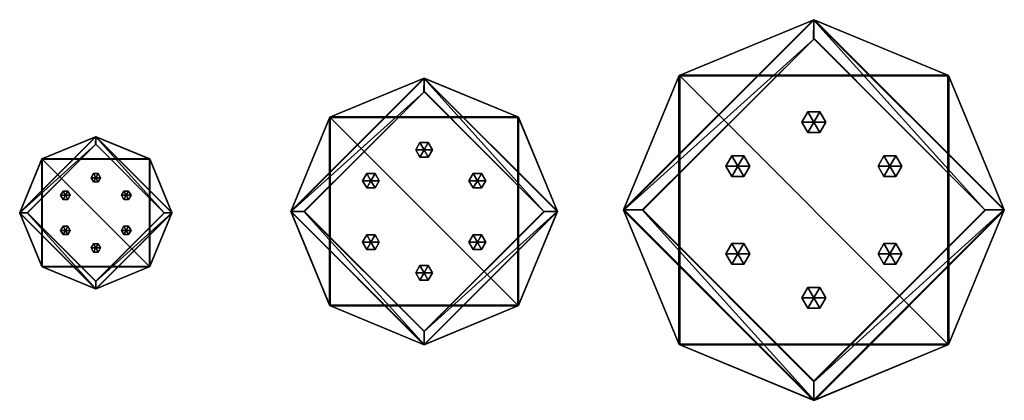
# Model space of a CAD drawing. Header units: millimetres. Extents: x -745 to 1199, y -464 to 287.
import ezdxf

# ---------------------------------------------------------------- set-up
doc = ezdxf.new("R2010")
doc.units = ezdxf.units.MM
doc.layers.add('001', color=7, linetype='Continuous', true_color=0x99e4b8)

# ---------------------------------------------------------------- blocks, each defined once
blk = doc.blocks.new('Cylinder122')
at = {"color": 0}
mesh = blk.add_polyface(dxfattribs=at)
corners = [(0, 0), (15, 0), (7.5, 13), (-7.5, 13), (-15, 0), (-7.5, -13), (7.5, -13), (15, 0, 15), (7.5, 13, 15), (-7.5, 13, 15), (-15, 0, 15), (-7.5, -13, 15), (7.5, -13, 15), (0, 0, 15)]
mesh.append_faces([[corners[k] for k in face] for face in [(1, 8, 7), (2, 9, 8), (3, 10, 9), (4, 11, 10), (5, 12, 11), (6, 7, 12)]], dxfattribs={"vtx0": -1, "color": 0})
mesh.append_faces([[corners[k] for k in face] for face in [(0, 2, 1), (0, 3, 2), (0, 4, 3), (0, 5, 4), (0, 6, 5), (0, 1, 6), (13, 7, 8), (13, 8, 9), (13, 9, 10), (13, 10, 11), (13, 11, 12), (13, 12, 7)]], dxfattribs={"vtx0": -1, "vtx2": -1, "color": 0})
mesh.append_faces([[corners[k] for k in face] for face in [(1, 2, 8), (2, 3, 9), (3, 4, 10), (4, 5, 11), (5, 6, 12), (6, 1, 7)]], dxfattribs={"vtx2": -1, "color": 0})
blk = doc.blocks.new('Cylinder129')
at = {"color": 0}
mesh = blk.add_polyface(dxfattribs=at)
corners = [(0, 0), (15, 0), (7.5, 13), (-7.5, 13), (-15, 0), (-7.5, -13), (7.5, -13), (15, 0, 15), (7.5, 13, 15), (-7.5, 13, 15), (-15, 0, 15), (-7.5, -13, 15), (7.5, -13, 15), (0, 0, 15)]
mesh.append_faces([[corners[k] for k in face] for face in [(1, 8, 7), (2, 9, 8), (3, 10, 9), (4, 11, 10), (5, 12, 11), (6, 7, 12)]], dxfattribs={"vtx0": -1, "color": 0})
mesh.append_faces([[corners[k] for k in face] for face in [(0, 2, 1), (0, 3, 2), (0, 4, 3), (0, 5, 4), (0, 6, 5), (0, 1, 6), (13, 7, 8), (13, 8, 9), (13, 9, 10), (13, 10, 11), (13, 11, 12), (13, 12, 7)]], dxfattribs={"vtx0": -1, "vtx2": -1, "color": 0})
mesh.append_faces([[corners[k] for k in face] for face in [(1, 2, 8), (2, 3, 9), (3, 4, 10), (4, 5, 11), (5, 6, 12), (6, 1, 7)]], dxfattribs={"vtx2": -1, "color": 0})
blk = doc.blocks.new('Cylinder135')
at = {"color": 0}
mesh = blk.add_polyface(dxfattribs=at)
corners = [(0, 0), (15, 0), (7.5, 13), (-7.5, 13), (-15, 0), (-7.5, -13), (7.5, -13), (15, 0, 15), (7.5, 13, 15), (-7.5, 13, 15), (-15, 0, 15), (-7.5, -13, 15), (7.5, -13, 15), (0, 0, 15)]
mesh.append_faces([[corners[k] for k in face] for face in [(1, 8, 7), (2, 9, 8), (3, 10, 9), (4, 11, 10), (5, 12, 11), (6, 7, 12)]], dxfattribs={"vtx0": -1, "color": 0})
mesh.append_faces([[corners[k] for k in face] for face in [(0, 2, 1), (0, 3, 2), (0, 4, 3), (0, 5, 4), (0, 6, 5), (0, 1, 6), (13, 7, 8), (13, 8, 9), (13, 9, 10), (13, 10, 11), (13, 11, 12), (13, 12, 7)]], dxfattribs={"vtx0": -1, "vtx2": -1, "color": 0})
mesh.append_faces([[corners[k] for k in face] for face in [(1, 2, 8), (2, 3, 9), (3, 4, 10), (4, 5, 11), (5, 6, 12), (6, 1, 7)]], dxfattribs={"vtx2": -1, "color": 0})

msp = doc.modelspace()

# ---------------------------------------------------------------- block references
at = {"layer": '001', "color": 84, "true_color": 0x1bb11b}
for name, p, xscale, yscale, zscale in [('Cylinder135', (822.9, 84.9, -45.6), 1.575188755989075, 1.575188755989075, 1.575188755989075), ('Cylinder122', (53.4, 30.3, -8.2), 1.103108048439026, 1.103108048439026, 1.103108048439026), ('Cylinder135', (672.8, -1.7, -45.6), 1.575188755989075, 1.575188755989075, 1.575188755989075), ('Cylinder135', (973, -1.7, -45.6), 1.575188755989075, 1.575188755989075, 1.575188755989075), ('Cylinder129', (-594.6, -24.6, 29.3), 0.6299348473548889, 0.6299348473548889, 0.6299348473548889), ('Cylinder122', (-51.7, -30.4, -8.2), 1.103108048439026, 1.103108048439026, 1.103108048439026), ('Cylinder122', (158.5, -30.4, -8.2), 1.103108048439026, 1.103108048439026, 1.103108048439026), ('Cylinder129', (-654.6, -59.2, 29.3), 0.6299348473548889, 0.6299348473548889, 0.6299348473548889), ('Cylinder129', (-534.6, -59.2, 29.3), 0.6299348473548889, 0.6299348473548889, 0.6299348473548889), ('Cylinder129', (-654.6, -128.5, 29.3), 0.6299348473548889, 0.6299348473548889, 0.6299348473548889), ('Cylinder129', (-534.6, -128.5, 29.3), 0.6299348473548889, 0.6299348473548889, 0.6299348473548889), ('Cylinder129', (-594.6, -163.1, 29.3), 0.6299348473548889, 0.6299348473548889, 0.6299348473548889), ('Cylinder122', (-51.7, -151.8, -8.2), 1.103108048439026, 1.103108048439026, 1.103108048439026), ('Cylinder122', (158.5, -151.8, -8.2), 1.103108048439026, 1.103108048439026, 1.103108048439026), ('Cylinder135', (672.8, -175, -45.6), 1.575188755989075, 1.575188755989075, 1.575188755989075), ('Cylinder135', (973, -175, -45.6), 1.575188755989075, 1.575188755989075, 1.575188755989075), ('Cylinder122', (53.4, -212.4, -8.2), 1.103108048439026, 1.103108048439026, 1.103108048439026), ('Cylinder135', (822.9, -261.6, -45.6), 1.575188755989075, 1.575188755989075, 1.575188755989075)]:
    msp.add_blockref(name, p, dxfattribs=dict(at, xscale=xscale, yscale=yscale, zscale=zscale))

# ---------------------------------------------------------------- meshes
at = {"layer": '001', "color": 154, "true_color": 0x1c59b1}
mesh = msp.add_polyface(dxfattribs=at)
corners = [(822.9, -425.8, 953.1), (483.8, -88.3, 954.7), (486.5, -89.4, 797.1), (822.9, -425.8, 797.1), (1159.3, -87.2, 797.1), (1159.3, -89.4, 953.1), (821.8, 248.1, 797.1), (822.9, -463.2, 954.7), (1197.8, -88.3, 954.7), (822.9, 286.6, 954.7), (448, -88.3, 954.7), (821.8, 248.1, 954.7), (558.7, -354.7, -20.4), (1088.6, -354.1, -16), (1088.6, 177.4, -16), (557.2, 177.4, -16), (822.9, -427.4, 954.7), (486.5, -87.2, 954.7), (486.5, -89.4, 953.1), (486.5, -87.2, 797.1), (1159.3, -89.4, 797.1), (1159.3, -87.2, 954.7), (1162, -88.3, 954.7), (824, 248.1, 797.1), (824.5, -463.5, 953.1), (822.9, -464.1, 948.7), (821.3, -463.5, 953.1), (1198, -86.7, 953.1), (1198.7, -88.3, 948.7), (1198, -89.9, 953.1), (821.3, 286.8, 953.1), (822.9, 287.5, 948.7), (824.5, 286.8, 953.1), (447.8, -89.9, 953.1), (447.1, -88.3, 948.7), (447.8, -86.7, 953.1), (822.9, 250.7, 954.7), (824, 248.1, 954.7), (558.3, -353, -22), (556.5, -352.5, -20.4), (557.2, -354.1, -16), (1089.3, -352.5, -20.4), (1087.5, -353, -22), (1087, -354.7, -20.4), (1087, 178.1, -20.4), (1087.5, 176.3, -22), (1089.3, 175.8, -20.4), (556.5, 175.8, -20.4), (558.3, 176.3, -22), (558.7, 178.1, -20.4)]
mesh.append_faces([[corners[k] for k in face] for face in [(14, 27, 32), (15, 30, 35), (40, 33, 26), (13, 24, 29), (31, 49, 44), (46, 41, 28), (25, 43, 12), (34, 39, 47), (1, 17, 18), (5, 21, 22), (11, 36, 37)]], dxfattribs={"color": 154})
mesh.append_faces([[corners[k] for k in face] for face in [(21, 36, 9), (21, 9, 8)]], dxfattribs={"vtx0": -1, "vtx2": -1, "color": 154})
mesh.append_faces([[corners[k] for k in face] for face in [(17, 1, 11), (22, 21, 8)]], dxfattribs={"vtx1": -1, "color": 154})
mesh.append_faces([[corners[k] for k in face] for face in [(10, 9, 11), (1, 10, 11)]], dxfattribs={"vtx1": -1, "vtx2": -1, "color": 154})
mesh.append_faces([[corners[k] for k in face] for face in [(9, 36, 11), (21, 4, 23), (23, 37, 21), (2, 3, 0), (0, 18, 2), (0, 3, 20), (20, 5, 0), (6, 19, 17), (17, 11, 6), (42, 45, 48), (48, 38, 42), (21, 37, 36), (1, 16, 7), (7, 10, 1), (16, 22, 8), (8, 7, 16), (7, 24, 25), (25, 26, 7), (8, 27, 28), (28, 29, 8), (9, 30, 31), (31, 32, 9), (10, 33, 34), (34, 35, 10), (12, 38, 39), (39, 40, 12), (13, 41, 42), (42, 43, 13), (14, 44, 45), (45, 46, 14), (15, 47, 48), (48, 49, 15), (0, 16, 1), (1, 18, 0), (18, 17, 19), (19, 2, 18), (20, 4, 21), (21, 5, 20), (5, 22, 16), (16, 0, 5), (7, 26, 33), (33, 10, 7), (8, 29, 24), (24, 7, 8), (9, 32, 27), (27, 8, 9), (10, 35, 30), (30, 9, 10), (48, 47, 39), (39, 38, 48), (38, 12, 43), (43, 42, 38), (42, 41, 46), (46, 45, 42), (45, 44, 49), (49, 48, 45), (23, 6, 11), (11, 37, 23), (14, 46, 28), (28, 27, 14), (32, 31, 44), (44, 14, 32), (15, 49, 31), (31, 30, 15), (35, 34, 47), (47, 15, 35), (40, 39, 34), (34, 33, 40), (26, 25, 12), (12, 40, 26), (13, 43, 25), (25, 24, 13), (29, 28, 41), (41, 13, 29)]], dxfattribs={"vtx2": -1, "color": 154})
mesh = msp.add_polyface(dxfattribs=at)
corners = [(53.4, -327.4, 691.2), (-184.1, -91.1, 692.3), (-182.2, -91.9, 582), (53.4, -327.4, 582), (289, -90.3, 582), (289, -91.9, 691.2), (52.6, 144.5, 582), (53.4, -353.6, 692.3), (315.9, -91.1, 692.3), (53.4, 171.5, 692.3), (-209.2, -91.1, 692.3), (52.6, 144.5, 692.3), (-131.6, -277.6, 9.5), (239.5, -277.2, 12.6), (239.5, 95, 12.6), (-132.7, 95, 12.6), (53.4, -328.5, 692.3), (-182.2, -90.3, 692.3), (-182.2, -91.9, 691.2), (-182.2, -90.3, 582), (289, -91.9, 582), (289, -90.3, 692.3), (290.8, -91.1, 692.3), (54.2, 144.5, 582), (54.5, -353.8, 691.2), (53.4, -354.3, 688.1), (52.3, -353.8, 691.2), (316.1, -90, 691.2), (316.6, -91.1, 688.1), (316.1, -92.2, 691.2), (52.3, 171.6, 691.2), (53.4, 172.1, 688.1), (54.5, 171.6, 691.2), (-209.3, -92.2, 691.2), (-209.8, -91.1, 688.1), (-209.3, -90, 691.2), (53.4, 146.4, 692.3), (54.2, 144.5, 692.3), (-131.9, -276.4, 8.4), (-133.2, -276.1, 9.5), (-132.7, -277.2, 12.6), (239.9, -276.1, 9.5), (238.7, -276.4, 8.4), (238.4, -277.6, 9.5), (238.4, 95.5, 9.5), (238.7, 94.2, 8.4), (239.9, 93.9, 9.5), (-133.2, 93.9, 9.5), (-131.9, 94.2, 8.4), (-131.6, 95.5, 9.5)]
mesh.append_faces([[corners[k] for k in face] for face in [(14, 27, 32), (15, 30, 35), (40, 33, 26), (13, 24, 29), (31, 49, 44), (46, 41, 28), (25, 43, 12), (34, 39, 47), (1, 17, 18), (5, 21, 22), (11, 36, 37)]], dxfattribs={"color": 154})
mesh.append_faces([[corners[k] for k in face] for face in [(21, 36, 9), (21, 9, 8)]], dxfattribs={"vtx0": -1, "vtx2": -1, "color": 154})
mesh.append_faces([[corners[k] for k in face] for face in [(17, 1, 11), (22, 21, 8)]], dxfattribs={"vtx1": -1, "color": 154})
mesh.append_faces([[corners[k] for k in face] for face in [(10, 9, 11), (1, 10, 11)]], dxfattribs={"vtx1": -1, "vtx2": -1, "color": 154})
mesh.append_faces([[corners[k] for k in face] for face in [(9, 36, 11), (21, 4, 23), (23, 37, 21), (2, 3, 0), (0, 18, 2), (0, 3, 20), (20, 5, 0), (6, 19, 17), (17, 11, 6), (42, 45, 48), (48, 38, 42), (21, 37, 36), (1, 16, 7), (7, 10, 1), (16, 22, 8), (8, 7, 16), (7, 24, 25), (25, 26, 7), (8, 27, 28), (28, 29, 8), (9, 30, 31), (31, 32, 9), (10, 33, 34), (34, 35, 10), (12, 38, 39), (39, 40, 12), (13, 41, 42), (42, 43, 13), (14, 44, 45), (45, 46, 14), (15, 47, 48), (48, 49, 15), (0, 16, 1), (1, 18, 0), (18, 17, 19), (19, 2, 18), (20, 4, 21), (21, 5, 20), (5, 22, 16), (16, 0, 5), (7, 26, 33), (33, 10, 7), (8, 29, 24), (24, 7, 8), (9, 32, 27), (27, 8, 9), (10, 35, 30), (30, 9, 10), (48, 47, 39), (39, 38, 48), (38, 12, 43), (43, 42, 38), (42, 41, 46), (46, 45, 42), (45, 44, 49), (49, 48, 45), (23, 6, 11), (11, 37, 23), (14, 46, 28), (28, 27, 14), (32, 31, 44), (44, 14, 32), (15, 49, 31), (31, 30, 15), (35, 34, 47), (47, 15, 35), (40, 39, 34), (34, 33, 40), (26, 25, 12), (12, 40, 26), (13, 43, 25), (25, 24, 13), (29, 28, 41), (41, 13, 29)]], dxfattribs={"vtx2": -1, "color": 154})
mesh = msp.add_polyface(dxfattribs=at)
corners = [(-594.6, -228.8, 428.7), (-730.2, -93.9, 429.3), (-729.1, -94.3, 366.3), (-594.6, -228.8, 366.3), (-460.1, -93.4, 366.3), (-460.1, -94.3, 428.7), (-595.1, 40.7, 366.3), (-594.6, -243.8, 429.3), (-444.7, -93.9, 429.3), (-594.6, 56.1, 429.3), (-744.5, -93.9, 429.3), (-595.1, 40.7, 429.3), (-700.2, -200.4, 39.4), (-488.3, -200.1, 41.2), (-488.3, 12.4, 41.2), (-700.9, 12.4, 41.2), (-594.6, -229.4, 429.3), (-729.1, -93.4, 429.3), (-729.1, -94.3, 428.7), (-729.1, -93.4, 366.3), (-460.1, -94.3, 366.3), (-460.1, -93.4, 429.3), (-459, -93.9, 429.3), (-594.2, 40.7, 366.3), (-594, -243.9, 428.7), (-594.6, -244.1, 426.9), (-595.2, -243.9, 428.7), (-444.6, -93.2, 428.7), (-444.3, -93.9, 426.9), (-444.6, -94.5, 428.7), (-595.2, 56.2, 428.7), (-594.6, 56.4, 426.9), (-594, 56.2, 428.7), (-744.6, -94.5, 428.7), (-744.9, -93.9, 426.9), (-744.6, -93.2, 428.7), (-594.6, 41.7, 429.3), (-594.2, 40.7, 429.3), (-700.4, -199.7, 38.8), (-701.1, -199.5, 39.4), (-700.9, -200.1, 41.2), (-488.1, -199.5, 39.4), (-488.8, -199.7, 38.8), (-489, -200.4, 39.4), (-489, 12.7, 39.4), (-488.8, 12, 38.8), (-488.1, 11.8, 39.4), (-701.1, 11.8, 39.4), (-700.4, 12, 38.8), (-700.2, 12.7, 39.4)]
mesh.append_faces([[corners[k] for k in face] for face in [(14, 27, 32), (15, 30, 35), (40, 33, 26), (13, 24, 29), (31, 49, 44), (46, 41, 28), (25, 43, 12), (34, 39, 47), (1, 17, 18), (5, 21, 22), (11, 36, 37)]], dxfattribs={"color": 154})
mesh.append_faces([[corners[k] for k in face] for face in [(21, 36, 9), (21, 9, 8)]], dxfattribs={"vtx0": -1, "vtx2": -1, "color": 154})
mesh.append_faces([[corners[k] for k in face] for face in [(17, 1, 11), (22, 21, 8)]], dxfattribs={"vtx1": -1, "color": 154})
mesh.append_faces([[corners[k] for k in face] for face in [(10, 9, 11), (1, 10, 11)]], dxfattribs={"vtx1": -1, "vtx2": -1, "color": 154})
mesh.append_faces([[corners[k] for k in face] for face in [(9, 36, 11), (21, 4, 23), (23, 37, 21), (2, 3, 0), (0, 18, 2), (0, 3, 20), (20, 5, 0), (6, 19, 17), (17, 11, 6), (42, 45, 48), (48, 38, 42), (21, 37, 36), (1, 16, 7), (7, 10, 1), (16, 22, 8), (8, 7, 16), (7, 24, 25), (25, 26, 7), (8, 27, 28), (28, 29, 8), (9, 30, 31), (31, 32, 9), (10, 33, 34), (34, 35, 10), (12, 38, 39), (39, 40, 12), (13, 41, 42), (42, 43, 13), (14, 44, 45), (45, 46, 14), (15, 47, 48), (48, 49, 15), (0, 16, 1), (1, 18, 0), (18, 17, 19), (19, 2, 18), (20, 4, 21), (21, 5, 20), (5, 22, 16), (16, 0, 5), (7, 26, 33), (33, 10, 7), (8, 29, 24), (24, 7, 8), (9, 32, 27), (27, 8, 9), (10, 35, 30), (30, 9, 10), (48, 47, 39), (39, 38, 48), (38, 12, 43), (43, 42, 38), (42, 41, 46), (46, 45, 42), (45, 44, 49), (49, 48, 45), (23, 6, 11), (11, 37, 23), (14, 46, 28), (28, 27, 14), (32, 31, 44), (44, 14, 32), (15, 49, 31), (31, 30, 15), (35, 34, 47), (47, 15, 35), (40, 39, 34), (34, 33, 40), (26, 25, 12), (12, 40, 26), (13, 43, 25), (25, 24, 13), (29, 28, 41), (41, 13, 29)]], dxfattribs={"vtx2": -1, "color": 154})

doc.saveas('drawing.dxf')
